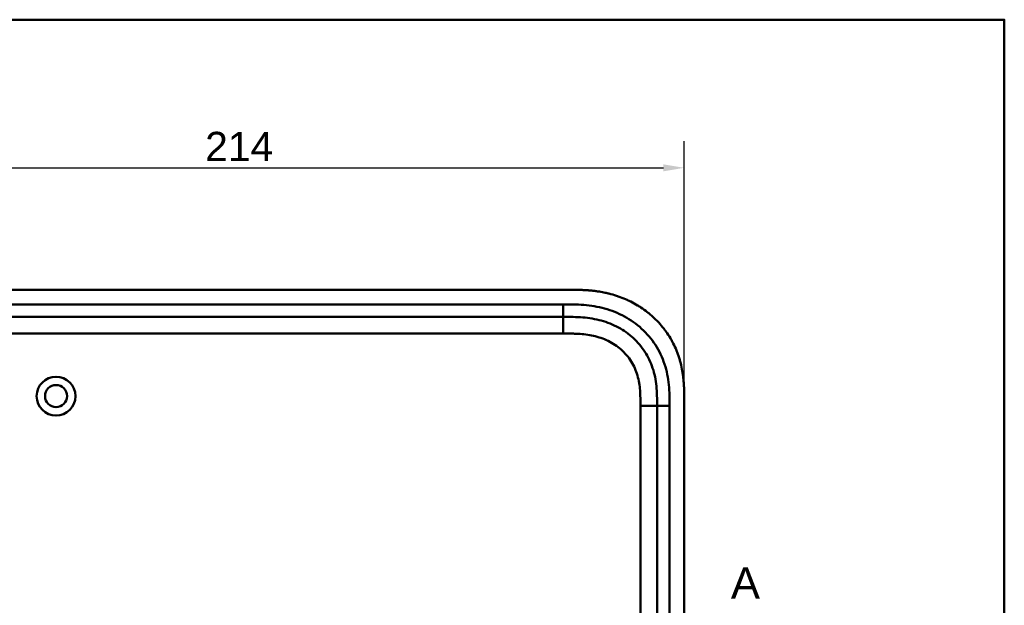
# Model space of a CAD drawing. Header units: millimetres. Extents: x 20 to 833, y 20 to 574.
# Tile 10 of 10: x 584 to 820, y 434 to 574. Entities that reach past the tile are written whole.
import ezdxf

# ---------------------------------------------------------------- set-up
doc = ezdxf.new("R2010")
doc.units = ezdxf.units.MM
doc.header["$LTSCALE"] = 2
for name, color, linetype, lineweight in [('Bemaßungen(DIN)', 7, 'Continuous', 25), ('Schnittansichtslinien(DIN)', 7, 'Continuous', 70), ('Sichtbare Kanten(DIN)', 7, 'Continuous', 50), ('Sichtbare tangentiale Kanten(DIN)', 7, 'Continuous', 50), ('Skizziergeometrie(DIN)', 7, 'Continuous', 50)]:
    doc.layers.add(name, color=color, linetype=linetype, lineweight=lineweight)
doc.styles.add('Aktuell-DINGroßer Text', font='arial.ttf')
doc.styles.add('STANDARD-DIN~0', font='arial.ttf')
doc.dimstyles.new('CAD-LAN', dxfattribs={"dimscale": 2, "dimtxt": 3.5, "dimasz": 2.5, "dimexe": 3.175, "dimexo": 0, "dimgap": 0.8, "dimtad": 1, "dimrnd": 1e-08, "dimtxsty": 'STANDARD-DIN~0', "dimcen": 0.09, "dimdle": 10, "dimclrd": 250, "dimclre": 250, "dimclrt": 250, "dimadec": 0, "dimazin": 2, "dimtfac": 1, "dimtmove": 0, "dimatfit": 3, "dimfxl": 1, "dimtolj": 1, "dimtzin": 0, "dimlwd": 25, "dimlwe": 25, "dimarcsym": 0})

# ---------------------------------------------------------------- blocks, each defined once
blk = doc.blocks.new('Ränder Standardrahmen')
at = {"layer": 'Skizziergeometrie(DIN)', "flags": 128}
blk.add_lwpolyline([(10, 10), (10, 287), (410, 287), (410, 10), (10, 10)], dxfattribs=at)
blk = doc.blocks.new('2DTransSchnitt0')
at = {"layer": 'Schnittansichtslinien(DIN)', "insert": (377.25, 217.64), "char_height": 3.73, "attachment_point": 7, "style": 'Aktuell-DINGroßer Text'}
blk.add_mtext('A', dxfattribs=at)
blk = doc.blocks.new('*D22')
at = {"layer": 'Bemaßungen(DIN)', "color": 250, "linetype": 'Continuous', "lineweight": 25, "true_color": 0x3f3f3f, "transparency": 16777216}
for p, q in [((529.31, 482.5), (529.31, 544.85)), ((743.31, 482.5), (743.31, 544.85)), ((534.31, 538.5), (738.31, 538.5))]:
    blk.add_line(p, q, dxfattribs=at)
at = {"layer": 'Bemaßungen(DIN)', "color": 250, "linetype": 'Continuous', "true_color": 0x3f3f3f, "transparency": 16777216}
for points in [[(534.31, 539.33), (534.31, 537.66), (529.31, 538.5)], [(738.31, 539.33), (738.31, 537.66), (743.31, 538.5)]]:
    blk.add_solid(points, dxfattribs=at)
at = {"layer": 'Defpoints', "color": 0, "linetype": 'Continuous', "transparency": 16777216}
for p in [(743.31, 538.5), (529.31, 482.5), (743.31, 482.5)]:
    blk.add_point(p, dxfattribs=at)
at = {"layer": 'Bemaßungen(DIN)', "color": 250, "linetype": 'Continuous', "lineweight": 25, "true_color": 0x3f3f3f, "transparency": 16777216, "insert": (628.53, 547.12), "char_height": 7, "attachment_point": 1, "style": 'STANDARD-DIN~0'}
blk.add_mtext('\\A1;214', dxfattribs=at)

msp = doc.modelspace()

# ---------------------------------------------------------------- linework, layer by layer
at = {"layer": 'Sichtbare Kanten(DIN)'}
for p, q in [((715.272, 509.281), (556.35, 509.281)), ((714.273, 502.781), (569.349, 502.781)), ((736.811, 292.065), (736.811, 481.496)), ((743.311, 291.065), (743.311, 482.496))]:
    msp.add_line(p, q, dxfattribs=at)
for radius in [4.65, 2.65]:
    msp.add_circle((592.811, 483.781), radius, dxfattribs=at)
for points, knots in [([(743.311, 482.496), (743.311, 482.795), (743.311, 483.394), (743.305, 484.147), (743.292, 484.904), (743.275, 485.512), (743.241, 486.275), (743.203, 486.887), (743.128, 487.805), (743.026, 488.725), (742.815, 490.103), (742.56, 491.32), (742.153, 492.823), (741.753, 494.006), (741.161, 495.45), (740.615, 496.575), (739.845, 497.933), (739.16, 498.978), (738.226, 500.228), (737.418, 501.179), (736.337, 502.303), (735.419, 503.147), (734.212, 504.13), (733.201, 504.859), (731.886, 505.692), (730.797, 506.295), (729.395, 506.968), (728.245, 507.441), (726.778, 507.95), (725.585, 508.291), (724.228, 508.604), (723.316, 508.774), (722.402, 508.915), (721.791, 508.995), (721.028, 509.078), (720.417, 509.133), (719.654, 509.187), (719.044, 509.22), (718.132, 509.255), (716.921, 509.28), (715.87, 509.281), (715.272, 509.281)], [0.00000945, 0.00000945, 0.00000945, 0.00000945, 0.02084254, 0.04167563, 0.05209218, 0.07292527, 0.08334182, 0.10417491, 0.11459146, 0.14584109, 0.16667419, 0.20834037, 0.22917346, 0.27083965, 0.29167274, 0.33333892, 0.35417201, 0.3958382, 0.41667129, 0.45833747, 0.47917057, 0.52083675, 0.54166984, 0.58333603, 0.60416912, 0.6458353, 0.66666839, 0.70833458, 0.72916767, 0.77083385, 0.79166695, 0.82291658, 0.83333313, 0.85416622, 0.86458277, 0.88541586, 0.89583241, 0.9166655, 0.92708204, 0.95833168, 0.99999787, 0.99999787, 0.99999787, 0.99999787]), ([(736.811, 481.496), (736.811, 482.296), (736.809, 483.88), (736.679, 486.186), (736.349, 488.404), (735.602, 491.232), (734.043, 494.511), (731.212, 497.853), (727.628, 500.396), (724.194, 501.758), (721.276, 502.396), (719.011, 502.672), (716.674, 502.779), (715.078, 502.781), (714.273, 502.781)], [41.2275228, 41.2275228, 41.2275228, 41.2275228, 41.4710255, 41.7145268, 41.9580281, 42.2015293, 42.6885319, 43.1755344, 43.662537, 44.1495395, 44.3930408, 44.6365421, 44.8800433, 45.1235454, 45.1235454, 45.1235454, 45.1235454])]:
    msp.add_open_spline(points, degree=3, knots=knots, dxfattribs=at)
at = {"layer": 'Sichtbare tangentiale Kanten(DIN)'}
for p, q in [((569.349, 505.781), (714.273, 505.781)), ((714.273, 502.781), (714.273, 505.781)), ((714.273, 502.781), (714.273, 498.781)), ((714.273, 498.781), (569.349, 498.781)), ((732.811, 481.496), (736.811, 481.496)), ((732.811, 292.065), (732.811, 481.496)), ((736.811, 481.496), (739.811, 481.496)), ((739.811, 481.496), (739.811, 292.065))]:
    msp.add_line(p, q, dxfattribs=at)
for points, knots in [([(714.273, 505.781), (715.078, 505.781), (716.725, 505.78), (719.249, 505.666), (721.771, 505.359), (725.088, 504.637), (729.066, 503.062), (733.258, 500.091), (736.59, 496.159), (738.428, 492.29), (739.295, 489), (739.669, 486.477), (739.81, 483.943), (739.811, 482.296), (739.811, 481.496)], [41.2275225, 41.2275225, 41.2275225, 41.2275225, 41.4710252, 41.7145264, 41.9580277, 42.201529, 42.6885315, 43.1755341, 43.6625366, 44.1495392, 44.3930404, 44.6365417, 44.880043, 45.123546, 45.123546, 45.123546, 45.123546]), ([(732.107, 488.741), (731.936, 489.331), (731.729, 489.904), (731.487, 490.453), (731.237, 491.018), (730.944, 491.571), (730.615, 492.096), (730.284, 492.624), (729.911, 493.132), (729.507, 493.607), (729.101, 494.083), (728.657, 494.534), (728.188, 494.948), (727.72, 495.36), (727.221, 495.742), (726.7, 496.087), (726.18, 496.431), (725.636, 496.741), (725.077, 497.014), (724.518, 497.287), (723.937, 497.525), (723.35, 497.727), (723.347, 497.728), (723.343, 497.729), (723.34, 497.73), (722.76, 497.928), (722.164, 498.094), (721.565, 498.229), (721.559, 498.23), (721.554, 498.231), (721.549, 498.232), (720.959, 498.363), (720.367, 498.464), (719.767, 498.542), (719.758, 498.543), (719.748, 498.544), (719.739, 498.545), (719.146, 498.621), (718.558, 498.673), (717.941, 498.709), (717.933, 498.709), (717.926, 498.71), (717.919, 498.71), (717.613, 498.728), (717.319, 498.741), (717.017, 498.751), (716.708, 498.761), (716.399, 498.767), (716.091, 498.772), (715.483, 498.781), (714.878, 498.781), (714.273, 498.781)], [0, 0, 0, 0, 0.1818471, 0.1818471, 0.1818471, 0.3687122, 0.3687122, 0.3687122, 0.5566899, 0.5566899, 0.5566899, 0.7451003, 0.7451003, 0.7451003, 0.9328992, 0.9328992, 0.9328992, 1.1203708, 1.1203708, 1.1203708, 1.3077792, 1.3077792, 1.3077792, 1.3088638, 1.3088638, 1.3088638, 1.4939899, 1.4939899, 1.4939899, 1.4956398, 1.4956398, 1.4956398, 1.6777905, 1.6777905, 1.6777905, 1.6806002, 1.6806002, 1.6806002, 1.8606637, 1.8606637, 1.8606637, 1.8628262, 1.8628262, 1.8628262, 1.9520853, 1.9520853, 1.9520853, 2.0438684, 2.0438684, 2.0438684, 2.2253748, 2.2253748, 2.2253748, 2.2253748]), ([(732.811, 481.496), (732.811, 481.732), (732.811, 481.967), (732.81, 482.202), (732.81, 482.346), (732.809, 482.49), (732.808, 482.634), (732.808, 482.705), (732.807, 482.777), (732.806, 482.849), (732.805, 482.993), (732.803, 483.137), (732.8, 483.28), (732.799, 483.356), (732.797, 483.433), (732.796, 483.509), (732.794, 483.585), (732.792, 483.661), (732.79, 483.737), (732.786, 483.89), (732.781, 484.042), (732.774, 484.2), (732.762, 484.508), (732.746, 484.802), (732.723, 485.107), (732.723, 485.115), (732.722, 485.122), (732.722, 485.13), (732.676, 485.746), (732.61, 486.335), (732.514, 486.924), (732.512, 486.933), (732.511, 486.942), (732.509, 486.951), (732.41, 487.549), (732.28, 488.14), (732.116, 488.71), (732.113, 488.72), (732.11, 488.731), (732.107, 488.741)], [0, 0, 0, 0, 0.07060207, 0.07060207, 0.07060207, 0.11373454, 0.11373454, 0.11373454, 0.13530078, 0.13530078, 0.13530078, 0.17843325, 0.17843325, 0.17843325, 0.20129346, 0.20129346, 0.20129346, 0.22415366, 0.22415366, 0.22415366, 0.26987408, 0.26987408, 0.26987408, 0.35911937, 0.35911937, 0.35911937, 0.36131491, 0.36131491, 0.36131491, 0.54166811, 0.54166811, 0.54166811, 0.54438603, 0.54438603, 0.54438603, 0.72751094, 0.72751094, 0.72751094, 0.73075248, 0.73075248, 0.73075248, 0.73075248])]:
    msp.add_open_spline(points, degree=3, knots=knots, dxfattribs=at)

# ---------------------------------------------------------------- block references
at = {"xscale": 2, "yscale": 2, "zscale": 2}
msp.add_blockref('Ränder Standardrahmen', (0, 0), dxfattribs=at)
at = {"layer": 'Schnittansichtslinien(DIN)', "xscale": 2, "yscale": 2, "zscale": 2}
msp.add_blockref('2DTransSchnitt0', (0, 0), dxfattribs=at)

# ---------------------------------------------------------------- dimensions: what is measured, and where the dimension line sits
at = {"layer": 'Bemaßungen(DIN)', "color": 250, "linetype": 'Continuous', "lineweight": 25, "true_color": 0x3f3f3f}
dim = msp.add_linear_dim(base=(743.311, 538.496), p1=(529.311, 482.496), p2=(743.311, 482.496), angle=180, dimstyle='CAD-LAN', override={"dimgap": 0.8, "dimdec": 2, "dimtol": 0, "dimlim": 0, "dimtp": 0, "dimtm": 0, "dimtdec": 2, "dimtofl": 0, "dimatfit": 1}, dxfattribs=at)
dim.commit()
dim.dimension.update_dxf_attribs({"geometry": '*D22', "text_midpoint": (636.311, 538.496), "dimtype": 160})

doc.saveas('drawing.dxf')
